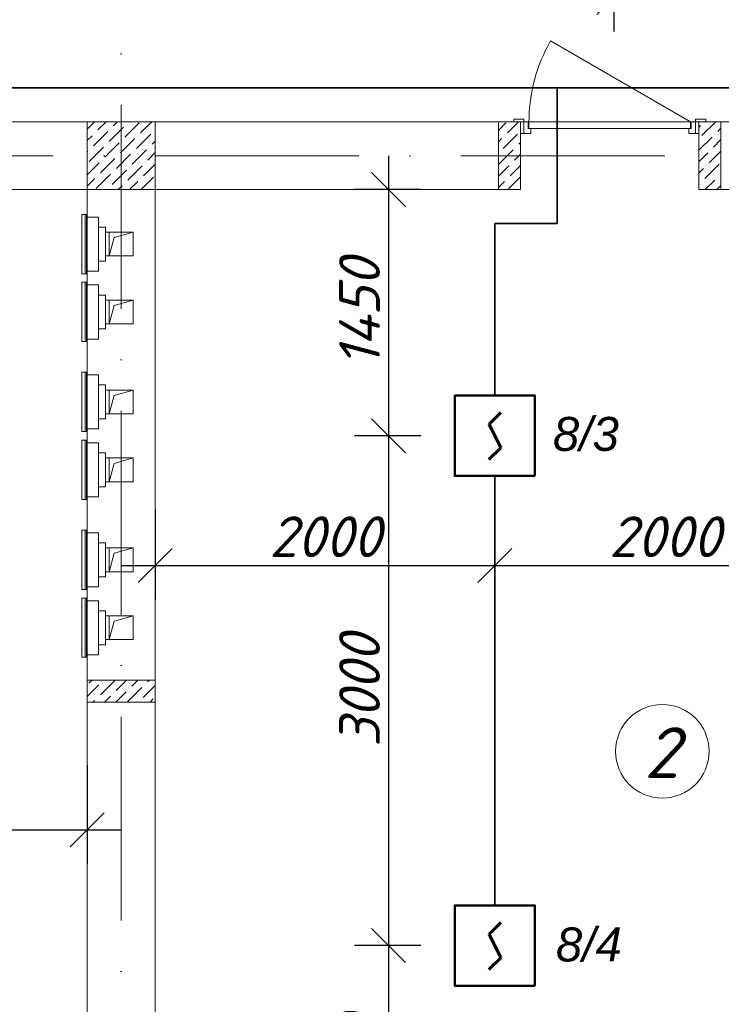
# Model space of a CAD drawing. Header units: millimetres. Extents: x 1114507 to 93926427, y 174473 to 817039.
# Tile 129 of 256: x 1750974 to 1755103, y 481308 to 487101. Entities that reach past the tile are written whole.
import ezdxf

# ---------------------------------------------------------------- set-up
doc = ezdxf.new("R2010")
doc.units = ezdxf.units.MM
doc.linetypes.add('ACAD_ISO10W100', pattern=[18, 12, -3, 0, -3])
doc.linetypes.add('ADSK_Скрыто', pattern=[6, 3, -3])
for name, color, linetype, lineweight in [('_Hidden_', 7, 'ADSK_Скрыто', 9), ('Doors', 86, 'Continuous', 13), ('expl', 234, 'Continuous', 13), ('Mechanical Equipment', 7, 'Continuous', 18), ('SHEMA', 174, 'Continuous', 25), ('размеры', 12, 'Continuous', 15)]:
    doc.layers.add(name, color=color, linetype=linetype, lineweight=lineweight)
doc.layers.add('kcd_tx', color=7, linetype='Continuous')
doc.layers.add('ventilatsiya', color=7, linetype='Continuous')
doc.styles.get("Standard").update_dxf_attribs({"font": 'isocpeui.ttf'})
doc.dimstyles.new('Санжар', dxfattribs={"dimtxt": 240, "dimasz": 200, "dimexe": 200, "dimexo": 200, "dimgap": 50, "dimtad": 1, "dimdec": 0, "dimtxsty": 'Standard', "dimblk": 'OBLIQUE', "dimcen": 2.5, "dimdle": 200, "dimclrd": 152, "dimclre": 152, "dimclrt": 152, "dimadec": 0, "dimazin": 0, "dimtfac": 1, "dimtdec": 0, "dimtmove": 0, "dimatfit": 3, "dimldrblk": 'OBLIQUE', "dimfxl": 0, "dimlwd": 0, "dimlwe": 0, "dimarcsym": 0})

# ---------------------------------------------------------------- blocks, each defined once
blk = doc.blocks.new('blokqav3mak')
at = {"color": 1, "linetype": 'ACAD_ISO10W100', "lineweight": 0, "ltscale": 100}
for p, q in [((1612766.4, 782425.1), (1612766.4, 766825.1)), ((1626766.4, 773125.1), (1599766.4, 773125.1))]:
    blk.add_line(p, q, dxfattribs=at)
at = {"lineweight": 0, "ltscale": 100}
for p, q in [((1612966.4, 773325.1), (1611766.4, 773325.1)), ((1615116.4, 773325.1), (1612966.4, 773325.1)), ((1612966.4, 773325.1), (1612966.4, 767025.1)), ((1615116.4, 772925.1), (1615116.4, 773325.1)), ((1616966.4, 773325.1), (1616166.4, 773325.1)), ((1616166.4, 772925.1), (1616166.4, 773325.1)), ((1612566.4, 772925.1), (1611766.4, 772925.1)), ((1612566.4, 772925.1), (1612566.4, 767025.1)), ((1615116.4, 772925.1), (1612966.4, 772925.1)), ((1616966.4, 772925.1), (1616166.4, 772925.1))]:
    blk.add_line(p, q, dxfattribs=at)
at = {"linetype": 'Continuous', "lineweight": 0, "ltscale": 100}
for p, q in [((1612566.4, 773281.7), (1612609.7, 773325.1)), ((1612628.3, 773276.3), (1612677.1, 773325.1)), ((1612720.9, 773301.6), (1612744.5, 773325.1)), ((1612788.3, 773234.2), (1612872.5, 773318.4)), ((1612880.9, 773259.5), (1612946.5, 773325.1)), ((1614986.4, 773274.1, 0), (1615030.8, 773318.5, 0)), ((1615039.2, 773259.6, 0), (1615104.8, 773325.1, 0)), ((1616184.7, 773242.8, 0), (1616267.1, 773325.1, 0)), ((1616193.2, 773318.5, 0), (1616193.2, 773318.5, 0)), ((1612603.1, 773183.7), (1612687.3, 773267.9)), ((1612611.5, 773259.5), (1612611.5, 773259.5)), ((1612695.7, 773209), (1612779.9, 773293.2)), ((1612704.1, 773284.8), (1612704.1, 773284.8)), ((1612796.7, 773310), (1612796.7, 773310)), ((1612956.7, 773267.9), (1612956.7, 773267.9)), ((1615115, 773268, 0), (1615115, 773268, 0)), ((1616166.4, 773291.7, 0), (1616176.3, 773301.7, 0)), ((1616277.4, 773268, 0), (1616296.4, 773287, 0)), ((1612566.4, 773214.4), (1612594.7, 773242.7)), ((1612670.4, 773116.4), (1612754.6, 773200.6)), ((1612763, 773141.6), (1612847.2, 773225.8)), ((1612771.5, 773217.4), (1612771.5, 773217.4)), ((1612855.7, 773166.9), (1612939.8, 773251.1)), ((1612864.1, 773242.7), (1612864.1, 773242.7)), ((1612948.3, 773192.2), (1612966.4, 773210.2)), ((1614986.4, 773206.7, 0), (1615005.6, 773225.9, 0)), ((1615014, 773167, 0), (1615098.2, 773251.2, 0)), ((1615022.4, 773242.8, 0), (1615022.4, 773242.8, 0)), ((1615106.6, 773192.2, 0), (1615116.4, 773202, 0)), ((1616166.4, 773157, 0), (1616243.7, 773234.3, 0)), ((1616167.9, 773225.9, 0), (1616167.9, 773225.9, 0)), ((1616252.1, 773175.4, 0), (1616296.4, 773219.7, 0)), ((1616260.5, 773251.2, 0), (1616260.5, 773251.2, 0)), ((1612566.4, 773147), (1612569.4, 773150.1)), ((1612577.8, 773091.1), (1612662, 773175.3)), ((1612586.2, 773166.9), (1612586.2, 773166.9)), ((1612678.9, 773192.2), (1612678.9, 773192.2)), ((1612830.4, 773074.3), (1612914.6, 773158.5)), ((1612838.8, 773150.1), (1612838.8, 773150.1)), ((1612923, 773099.5), (1612966.4, 773142.9)), ((1612931.4, 773175.3), (1612931.4, 773175.3)), ((1614988.7, 773074.4, 0), (1615072.9, 773158.6, 0)), ((1614997.2, 773150.1, 0), (1614997.2, 773150.1, 0)), ((1615089.8, 773175.4, 0), (1615089.8, 773175.4, 0)), ((1616166.4, 773089.7, 0), (1616218.4, 773141.7, 0)), ((1616226.8, 773082.8, 0), (1616296.4, 773152.3, 0)), ((1616235.3, 773158.6, 0), (1616235.3, 773158.6, 0)), ((1612566.4, 773012.3), (1612636.8, 773082.7)), ((1612645.2, 773023.8), (1612729.4, 773108)), ((1612653.6, 773099.5), (1612653.6, 773099.5)), ((1612737.8, 773049), (1612822, 773133.2)), ((1612746.2, 773124.8), (1612746.2, 773124.8)), ((1612906.2, 773082.7), (1612906.2, 773082.7)), ((1615064.5, 773082.8, 0), (1615064.5, 773082.8, 0)), ((1615081.3, 773099.6, 0), (1615116.4, 773134.6, 0)), ((1612712.5, 772956.4), (1612796.7, 773040.6)), ((1612720.9, 773032.2), (1612720.9, 773032.2)), ((1612805.1, 772981.7), (1612889.3, 773065.9)), ((1612813.6, 773057.4), (1612813.6, 773057.4)), ((1612897.7, 773006.9), (1612966.4, 773075.5)), ((1614986.4, 773004.6, 0), (1615047.7, 773066, 0)), ((1615056.1, 773007, 0), (1615116.4, 773067.3, 0)), ((1616166.4, 773022.3, 0), (1616193.2, 773049.1, 0)), ((1616201.6, 772990.2, 0), (1616285.8, 773074.4, 0)), ((1616210, 773066, 0), (1616210, 773066, 0)), ((1612566.4, 772944.9), (1612611.5, 772990.1)), ((1612619.9, 772931.2), (1612704.1, 773015.4)), ((1612628.3, 773006.9), (1612628.3, 773006.9)), ((1612815.9, 772925.1), (1612864.1, 772973.3)), ((1612880.9, 772990.1), (1612880.9, 772990.1)), ((1612883.3, 772925.1), (1612956.7, 772998.5)), ((1614986.4, 772937.3, 0), (1615022.4, 772973.3, 0)), ((1615039.2, 772990.2, 0), (1615039.2, 772990.2, 0)), ((1615041.5, 772925.1, 0), (1615115, 772998.6, 0)), ((1616184.7, 772973.3, 0), (1616184.7, 772973.3, 0)), ((1616203.8, 772925.1, 0), (1616260.5, 772981.8, 0)), ((1616277.4, 772998.6, 0), (1616277.4, 772998.6, 0)), ((1616294.2, 773015.4, 0), (1616296.4, 773017.6, 0)), ((1612695.7, 772939.6), (1612695.7, 772939.6)), ((1612748.6, 772925.1), (1612771.5, 772948)), ((1612788.3, 772964.8), (1612788.3, 772964.8)), ((1612965.1, 772939.6), (1612966.4, 772940.8)), ((1616166.4, 772955, 0), (1616167.9, 772956.5, 0)), ((1616271.2, 772925.1, 0), (1616296.4, 772950.3, 0)), ((1612566.4, 769943.7, 0), (1612635.3, 770012.7, 0)), ((1612576.3, 770021.1, 0), (1612595.4, 770040.1, 0)), ((1612643.7, 769953.7, 0), (1612727.9, 770037.9, 0)), ((1612652.1, 770029.5, 0), (1612652.1, 770029.5, 0)), ((1612736.3, 769979, 0), (1612797.4, 770040.1, 0)), ((1612828.9, 770004.2, 0), (1612864.8, 770040.1, 0)), ((1612904.7, 770012.7, 0), (1612904.7, 770012.7, 0)), ((1612921.5, 770029.5, 0), (1612932.1, 770040.1, 0)), ((1612719.5, 769962.1, 0), (1612719.5, 769962.1, 0)), ((1612734.8, 769910.1, 0), (1612795.2, 769970.6, 0)), ((1612803.7, 769911.6, 0), (1612887.8, 769995.8, 0)), ((1612812.1, 769987.4, 0), (1612812.1, 769987.4, 0)), ((1612896.3, 769936.9, 0), (1612966.4, 770007, 0)), ((1612600.1, 769910.1, 0), (1612610, 769920.1, 0)), ((1612626.9, 769936.9, 0), (1612626.9, 769936.9, 0)), ((1612667.4, 769910.1, 0), (1612702.6, 769945.3, 0)), ((1612879.4, 769920.1, 0), (1612879.4, 769920.1, 0)), ((1612936.8, 769910.1, 0), (1612955.2, 769928.5, 0))]:
    blk.add_line(p, q, dxfattribs=at)
at = {"layer": '_Hidden_', "color": 5, "lineweight": 0}
for p, q in [((1612562.5, 772779.5), (1612563, 772779.5)), ((1612566.4, 772763.5), (1612566.4, 772763.9)), ((1612566.4, 772763.9), (1612566.4, 772763.5)), ((1612609.4, 772763.9), (1612609.4, 772763.5)), ((1612609.4, 772763.5), (1612609.4, 772763.9)), ((1612633.4, 772763.5), (1612633.4, 772763.9)), ((1612633.4, 772763.9), (1612633.4, 772763.5)), ((1612566.4, 772446.2), (1612566.4, 772445.9)), ((1612566.4, 772445.9), (1612566.4, 772446.2)), ((1612609.4, 772446.2), (1612609.4, 772445.9)), ((1612609.4, 772445.9), (1612609.4, 772446.2)), ((1612633.4, 772445.9), (1612633.4, 772446.2)), ((1612633.4, 772446.2), (1612633.4, 772445.9)), ((1612563, 772430.6), (1612562.5, 772430.6)), ((1612562.5, 772380), (1612563, 772380)), ((1612566.4, 772364), (1612566.4, 772364.3)), ((1612566.4, 772364.3), (1612566.4, 772364)), ((1612609.4, 772364.3), (1612609.4, 772364)), ((1612609.4, 772364), (1612609.4, 772364.3)), ((1612633.4, 772364), (1612633.4, 772364.3)), ((1612633.4, 772364.3), (1612633.4, 772364)), ((1612566.4, 772046.7), (1612566.4, 772046.3)), ((1612566.4, 772046.3), (1612566.4, 772046.7)), ((1612609.4, 772046.7), (1612609.4, 772046.3)), ((1612609.4, 772046.3), (1612609.4, 772046.7)), ((1612633.4, 772046.3), (1612633.4, 772046.7)), ((1612633.4, 772046.7), (1612633.4, 772046.3)), ((1612563, 772031.1), (1612562.5, 772031.1)), ((1612562.5, 771850.8), (1612563, 771850.8)), ((1612566.4, 771834.8), (1612566.4, 771835.1)), ((1612566.4, 771835.1), (1612566.4, 771834.8)), ((1612609.4, 771835.1), (1612609.4, 771834.8)), ((1612609.4, 771834.8), (1612609.4, 771835.1)), ((1612633.4, 771834.8), (1612633.4, 771835.1)), ((1612633.4, 771835.1), (1612633.4, 771834.8)), ((1612563, 771501.9), (1612562.5, 771501.9)), ((1612566.4, 771517.5), (1612566.4, 771517.1)), ((1612566.4, 771517.1), (1612566.4, 771517.5)), ((1612609.4, 771517.5), (1612609.4, 771517.1)), ((1612609.4, 771517.1), (1612609.4, 771517.5)), ((1612633.4, 771517.1), (1612633.4, 771517.5)), ((1612633.4, 771517.5), (1612633.4, 771517.1)), ((1612562.5, 771451.2), (1612563, 771451.2)), ((1612566.4, 771435.2), (1612566.4, 771435.6)), ((1612566.4, 771435.6), (1612566.4, 771435.2)), ((1612609.4, 771435.6), (1612609.4, 771435.2)), ((1612609.4, 771435.2), (1612609.4, 771435.6)), ((1612633.4, 771435.2), (1612633.4, 771435.6)), ((1612633.4, 771435.6), (1612633.4, 771435.2)), ((1612566.4, 771117.9), (1612566.4, 771117.6)), ((1612566.4, 771117.6), (1612566.4, 771117.9)), ((1612609.4, 771117.9), (1612609.4, 771117.6)), ((1612609.4, 771117.6), (1612609.4, 771117.9)), ((1612633.4, 771117.6), (1612633.4, 771117.9)), ((1612633.4, 771117.9), (1612633.4, 771117.6)), ((1612563, 771102.3), (1612562.5, 771102.3)), ((1612562.5, 770922), (1612563, 770922)), ((1612566.4, 770906), (1612566.4, 770906.4)), ((1612566.4, 770906.4), (1612566.4, 770906)), ((1612609.4, 770906.4), (1612609.4, 770906)), ((1612609.4, 770906), (1612609.4, 770906.4)), ((1612633.4, 770906), (1612633.4, 770906.4)), ((1612633.4, 770906.4), (1612633.4, 770906)), ((1612563, 770573.1), (1612562.5, 770573.1)), ((1612566.4, 770588.7), (1612566.4, 770588.4)), ((1612566.4, 770588.4), (1612566.4, 770588.7)), ((1612609.4, 770588.7), (1612609.4, 770588.4)), ((1612609.4, 770588.4), (1612609.4, 770588.7)), ((1612633.4, 770588.4), (1612633.4, 770588.7)), ((1612633.4, 770588.7), (1612633.4, 770588.4)), ((1612562.5, 770522.5), (1612563, 770522.5)), ((1612566.4, 770506.5), (1612566.4, 770506.8)), ((1612566.4, 770506.8), (1612566.4, 770506.5)), ((1612609.4, 770506.8), (1612609.4, 770506.5)), ((1612609.4, 770506.5), (1612609.4, 770506.8)), ((1612633.4, 770506.5), (1612633.4, 770506.8)), ((1612633.4, 770506.8), (1612633.4, 770506.5)), ((1612566.4, 770189.2), (1612566.4, 770188.8)), ((1612566.4, 770188.8), (1612566.4, 770189.2)), ((1612609.4, 770189.2), (1612609.4, 770188.8)), ((1612609.4, 770188.8), (1612609.4, 770189.2)), ((1612633.4, 770188.8), (1612633.4, 770189.2)), ((1612633.4, 770189.2), (1612633.4, 770188.8)), ((1612563, 770173.6), (1612562.5, 770173.6))]:
    blk.add_line(p, q, dxfattribs=at)
at = {"layer": 'Doors', "lineweight": 0}
for p, q in [((1616116.4, 773325.1), (1615293.6, 773800.1)), ((1615136.4, 773340.1), (1615076.4, 773340.1)), ((1615076.4, 773340.1), (1615076.4, 773325.1)), ((1615076.4, 773325.1), (1615136.4, 773325.1)), ((1615136.4, 773325.1), (1615116.4, 773325.1)), ((1615116.4, 773325.1), (1615116.4, 773255.1)), ((1615136.4, 773325.1), (1615136.4, 773340.1)), ((1615136.4, 773255.1), (1615136.4, 773325.1)), ((1615136.4, 773325.1), (1615161.4, 773325.1)), ((1615136.4, 773255.1), (1615136.4, 773325.1)), ((1615161.4, 773325.1), (1615161.4, 773285.1)), ((1616116.4, 773325.1), (1615166.4, 773325.1)), ((1615166.4, 773325.1), (1615166.4, 773285.1)), ((1616116.4, 773285.1), (1616116.4, 773325.1)), ((1616146.4, 773325.1), (1616121.4, 773325.1)), ((1616121.4, 773325.1), (1616121.4, 773285.1)), ((1616206.4, 773340.1), (1616146.4, 773340.1)), ((1616146.4, 773340.1), (1616146.4, 773325.1)), ((1616146.4, 773255.1), (1616146.4, 773325.1)), ((1616146.4, 773255.1), (1616146.4, 773325.1)), ((1616146.4, 773325.1), (1616166.4, 773325.1)), ((1616146.4, 773325.1), (1616206.4, 773325.1)), ((1616166.4, 773325.1), (1616166.4, 773255.1)), ((1616206.4, 773325.1), (1616206.4, 773340.1)), ((1615161.4, 773285.1), (1615176.4, 773285.1)), ((1615166.4, 773285.1), (1616116.4, 773285.1)), ((1615176.4, 773285.1), (1615176.4, 773255.1)), ((1616106.4, 773285.1), (1616106.4, 773255.1)), ((1616121.4, 773285.1), (1616106.4, 773285.1)), ((1615116.4, 773255.1), (1615136.4, 773255.1)), ((1615176.4, 773255.1), (1615136.4, 773255.1)), ((1616106.4, 773255.1), (1616146.4, 773255.1)), ((1616166.4, 773255.1), (1616146.4, 773255.1))]:
    blk.add_line(p, q, dxfattribs=at)
blk.add_arc((1616116.4, 773325.1), 950, 150, 180, dxfattribs=at)
at = {"layer": 'Mechanical Equipment', "color": 5, "lineweight": 0}
for p, q in [((1612534.3, 772779.5), (1612534.3, 772430.6)), ((1612534.3, 772779.5), (1612543.9, 772779.5)), ((1612543.9, 772779.5), (1612553.3, 772779.5)), ((1612553.3, 772779.5), (1612563, 772779.5)), ((1612553.3, 772430.6), (1612553.3, 772779.5)), ((1612563, 772430.6), (1612563, 772779.5)), ((1612563.3, 772430.6), (1612563.3, 772779.5)), ((1612609.4, 772763.9), (1612566.4, 772763.9)), ((1612566.4, 772753.9), (1612566.4, 772763.9)), ((1612566.4, 772763.9), (1612566.4, 772763.5)), ((1612566.4, 772455.9), (1612566.4, 772753.9)), ((1612633.4, 772763.9), (1612609.4, 772763.9)), ((1612609.4, 772763.9), (1612609.4, 772763.5)), ((1612609.4, 772763.5), (1612609.4, 772763.9)), ((1612633.4, 772763.5), (1612633.4, 772763.9)), ((1612633.4, 772763.9), (1612633.4, 772753.9)), ((1612633.4, 772753.9), (1612633.4, 772455.9)), ((1612674.6, 772704.9), (1612633.4, 772704.9)), ((1612674.6, 772704.9), (1612674.6, 772504.9)), ((1612633.4, 772504.9), (1612674.6, 772504.9)), ((1612566.4, 772445.9), (1612566.4, 772455.9)), ((1612566.4, 772446.2), (1612566.4, 772445.9)), ((1612566.4, 772445.9), (1612609.4, 772445.9)), ((1612609.4, 772446.2), (1612609.4, 772445.9)), ((1612609.4, 772445.9), (1612609.4, 772446.2)), ((1612609.4, 772445.9), (1612633.4, 772445.9)), ((1612633.4, 772455.9), (1612633.4, 772445.9)), ((1612633.4, 772445.9), (1612633.4, 772446.2)), ((1612543.9, 772430.6), (1612534.3, 772430.6)), ((1612553.3, 772430.6), (1612543.9, 772430.6)), ((1612563, 772430.6), (1612553.3, 772430.6)), ((1612534.3, 772380), (1612534.3, 772031.1)), ((1612534.3, 772380), (1612543.9, 772380)), ((1612543.9, 772380), (1612553.3, 772380)), ((1612553.3, 772380), (1612563, 772380)), ((1612553.3, 772031.1), (1612553.3, 772380)), ((1612563, 772031.1), (1612563, 772380)), ((1612563.3, 772031.1), (1612563.3, 772380)), ((1612609.4, 772364.3), (1612566.4, 772364.3)), ((1612566.4, 772354.3), (1612566.4, 772364.3)), ((1612566.4, 772364.3), (1612566.4, 772364)), ((1612566.4, 772056.3), (1612566.4, 772354.3)), ((1612633.4, 772364.3), (1612609.4, 772364.3)), ((1612609.4, 772364.3), (1612609.4, 772364)), ((1612609.4, 772364), (1612609.4, 772364.3)), ((1612633.4, 772364), (1612633.4, 772364.3)), ((1612633.4, 772364.3), (1612633.4, 772354.3)), ((1612633.4, 772354.3), (1612633.4, 772056.3)), ((1612674.6, 772305.3), (1612633.4, 772305.3)), ((1612674.6, 772305.3), (1612674.6, 772105.3)), ((1612633.4, 772105.3), (1612674.6, 772105.3)), ((1612566.4, 772046.3), (1612566.4, 772056.3)), ((1612566.4, 772046.7), (1612566.4, 772046.3)), ((1612566.4, 772046.3), (1612609.4, 772046.3)), ((1612609.4, 772046.7), (1612609.4, 772046.3)), ((1612609.4, 772046.3), (1612609.4, 772046.7)), ((1612609.4, 772046.3), (1612633.4, 772046.3)), ((1612633.4, 772056.3), (1612633.4, 772046.3)), ((1612633.4, 772046.3), (1612633.4, 772046.7)), ((1612543.9, 772031.1), (1612534.3, 772031.1)), ((1612553.3, 772031.1), (1612543.9, 772031.1)), ((1612563, 772031.1), (1612553.3, 772031.1)), ((1612534.3, 771850.8), (1612534.3, 771501.9)), ((1612534.3, 771850.8), (1612543.9, 771850.8)), ((1612543.9, 771850.8), (1612553.3, 771850.8)), ((1612553.3, 771850.8), (1612563, 771850.8)), ((1612553.3, 771501.9), (1612553.3, 771850.8)), ((1612563, 771501.9), (1612563, 771850.8)), ((1612563.3, 771501.9), (1612563.3, 771850.8)), ((1612609.4, 771835.1), (1612566.4, 771835.1)), ((1612566.4, 771825.1), (1612566.4, 771835.1)), ((1612566.4, 771835.1), (1612566.4, 771834.8)), ((1612566.4, 771527.1), (1612566.4, 771825.1)), ((1612633.4, 771835.1), (1612609.4, 771835.1)), ((1612609.4, 771835.1), (1612609.4, 771834.8)), ((1612609.4, 771834.8), (1612609.4, 771835.1)), ((1612633.4, 771834.8), (1612633.4, 771835.1)), ((1612633.4, 771835.1), (1612633.4, 771825.1)), ((1612633.4, 771825.1), (1612633.4, 771527.1)), ((1612674.6, 771776.1), (1612633.4, 771776.1)), ((1612674.6, 771776.1), (1612674.6, 771576.1)), ((1612566.4, 771517.1), (1612566.4, 771527.1)), ((1612633.4, 771576.1), (1612674.6, 771576.1)), ((1612633.4, 771527.1), (1612633.4, 771517.1)), ((1612543.9, 771501.9), (1612534.3, 771501.9)), ((1612553.3, 771501.9), (1612543.9, 771501.9)), ((1612563, 771501.9), (1612553.3, 771501.9)), ((1612566.4, 771517.5), (1612566.4, 771517.1)), ((1612566.4, 771517.1), (1612609.4, 771517.1)), ((1612609.4, 771517.5), (1612609.4, 771517.1)), ((1612609.4, 771517.1), (1612609.4, 771517.5)), ((1612609.4, 771517.1), (1612633.4, 771517.1)), ((1612633.4, 771517.1), (1612633.4, 771517.5)), ((1612534.3, 771451.2), (1612534.3, 771102.3)), ((1612534.3, 771451.2), (1612543.9, 771451.2)), ((1612543.9, 771451.2), (1612553.3, 771451.2)), ((1612553.3, 771451.2), (1612563, 771451.2)), ((1612553.3, 771102.3), (1612553.3, 771451.2)), ((1612563, 771102.3), (1612563, 771451.2)), ((1612563.3, 771102.3), (1612563.3, 771451.2)), ((1612609.4, 771435.6), (1612566.4, 771435.6)), ((1612566.4, 771425.6), (1612566.4, 771435.6)), ((1612566.4, 771435.6), (1612566.4, 771435.2)), ((1612566.4, 771127.6), (1612566.4, 771425.6)), ((1612633.4, 771435.6), (1612609.4, 771435.6)), ((1612609.4, 771435.6), (1612609.4, 771435.2)), ((1612609.4, 771435.2), (1612609.4, 771435.6)), ((1612633.4, 771435.2), (1612633.4, 771435.6)), ((1612633.4, 771435.6), (1612633.4, 771425.6)), ((1612633.4, 771425.6), (1612633.4, 771127.6)), ((1612674.6, 771376.6), (1612633.4, 771376.6)), ((1612674.6, 771376.6), (1612674.6, 771176.6)), ((1612633.4, 771176.6), (1612674.6, 771176.6)), ((1612566.4, 771117.6), (1612566.4, 771127.6)), ((1612566.4, 771117.9), (1612566.4, 771117.6)), ((1612566.4, 771117.6), (1612609.4, 771117.6)), ((1612609.4, 771117.9), (1612609.4, 771117.6)), ((1612609.4, 771117.6), (1612609.4, 771117.9)), ((1612609.4, 771117.6), (1612633.4, 771117.6)), ((1612633.4, 771127.6), (1612633.4, 771117.6)), ((1612633.4, 771117.6), (1612633.4, 771117.9)), ((1612543.9, 771102.3), (1612534.3, 771102.3)), ((1612553.3, 771102.3), (1612543.9, 771102.3)), ((1612563, 771102.3), (1612553.3, 771102.3)), ((1612534.3, 770922), (1612534.3, 770573.1)), ((1612534.3, 770922), (1612543.9, 770922)), ((1612543.9, 770922), (1612553.3, 770922)), ((1612553.3, 770922), (1612563, 770922)), ((1612553.3, 770573.1), (1612553.3, 770922)), ((1612563, 770573.1), (1612563, 770922)), ((1612563.3, 770573.1), (1612563.3, 770922)), ((1612609.4, 770906.4), (1612566.4, 770906.4)), ((1612566.4, 770896.4), (1612566.4, 770906.4)), ((1612566.4, 770906.4), (1612566.4, 770906)), ((1612566.4, 770598.4), (1612566.4, 770896.4)), ((1612633.4, 770906.4), (1612609.4, 770906.4)), ((1612609.4, 770906.4), (1612609.4, 770906)), ((1612609.4, 770906), (1612609.4, 770906.4)), ((1612633.4, 770906), (1612633.4, 770906.4)), ((1612633.4, 770906.4), (1612633.4, 770896.4)), ((1612633.4, 770896.4), (1612633.4, 770598.4)), ((1612674.6, 770847.4), (1612633.4, 770847.4)), ((1612674.6, 770847.4), (1612674.6, 770647.4)), ((1612566.4, 770588.4), (1612566.4, 770598.4)), ((1612633.4, 770647.4), (1612674.6, 770647.4)), ((1612633.4, 770598.4), (1612633.4, 770588.4)), ((1612543.9, 770573.1), (1612534.3, 770573.1)), ((1612553.3, 770573.1), (1612543.9, 770573.1)), ((1612563, 770573.1), (1612553.3, 770573.1)), ((1612566.4, 770588.7), (1612566.4, 770588.4)), ((1612566.4, 770588.4), (1612609.4, 770588.4)), ((1612609.4, 770588.7), (1612609.4, 770588.4)), ((1612609.4, 770588.4), (1612609.4, 770588.7)), ((1612609.4, 770588.4), (1612633.4, 770588.4)), ((1612633.4, 770588.4), (1612633.4, 770588.7)), ((1612534.3, 770522.5), (1612534.3, 770173.6)), ((1612534.3, 770522.5), (1612543.9, 770522.5)), ((1612543.9, 770522.5), (1612553.3, 770522.5)), ((1612553.3, 770522.5), (1612563, 770522.5)), ((1612553.3, 770173.6), (1612553.3, 770522.5)), ((1612563, 770173.6), (1612563, 770522.5)), ((1612563.3, 770173.6), (1612563.3, 770522.5)), ((1612609.4, 770506.8), (1612566.4, 770506.8)), ((1612566.4, 770496.8), (1612566.4, 770506.8)), ((1612566.4, 770506.8), (1612566.4, 770506.5)), ((1612566.4, 770198.8), (1612566.4, 770496.8)), ((1612633.4, 770506.8), (1612609.4, 770506.8)), ((1612609.4, 770506.8), (1612609.4, 770506.5)), ((1612609.4, 770506.5), (1612609.4, 770506.8)), ((1612633.4, 770506.5), (1612633.4, 770506.8)), ((1612633.4, 770506.8), (1612633.4, 770496.8)), ((1612633.4, 770496.8), (1612633.4, 770198.8)), ((1612674.6, 770447.8), (1612633.4, 770447.8)), ((1612674.6, 770447.8), (1612674.6, 770247.8)), ((1612633.4, 770247.8), (1612674.6, 770247.8)), ((1612566.4, 770188.8), (1612566.4, 770198.8)), ((1612566.4, 770189.2), (1612566.4, 770188.8)), ((1612566.4, 770188.8), (1612609.4, 770188.8)), ((1612609.4, 770189.2), (1612609.4, 770188.8)), ((1612609.4, 770188.8), (1612609.4, 770189.2)), ((1612609.4, 770188.8), (1612633.4, 770188.8)), ((1612633.4, 770198.8), (1612633.4, 770188.8)), ((1612633.4, 770188.8), (1612633.4, 770189.2)), ((1612543.9, 770173.6), (1612534.3, 770173.6)), ((1612553.3, 770173.6), (1612543.9, 770173.6)), ((1612563, 770173.6), (1612553.3, 770173.6))]:
    blk.add_line(p, q, dxfattribs=at)
at = {"layer": 'ventilatsiya', "lineweight": 0, "ltscale": 100}
for p, q in [((1612741.7, 772674.9), (1612674.6, 772674.9)), ((1612836.4, 772674.9), (1612696.4, 772674.9)), ((1612696.4, 772674.9), (1612696.4, 772534.9)), ((1612696.4, 772534.9), (1612725.5, 772643.2)), ((1612725.5, 772643.2), (1612836.4, 772674.9)), ((1612836.4, 772534.9), (1612836.4, 772674.9)), ((1612741.7, 772534.9), (1612674.6, 772534.9)), ((1612696.4, 772534.9), (1612836.4, 772534.9)), ((1612741.7, 772275.3), (1612674.6, 772275.3)), ((1612836.4, 772275.3), (1612696.4, 772275.3)), ((1612696.4, 772275.3), (1612696.4, 772135.3)), ((1612725.5, 772243.7), (1612836.4, 772275.3)), ((1612836.4, 772135.3), (1612836.4, 772275.3)), ((1612696.4, 772135.3), (1612725.5, 772243.7)), ((1612741.7, 772135.3), (1612674.6, 772135.3)), ((1612696.4, 772135.3), (1612836.4, 772135.3)), ((1612741.7, 771746.1), (1612674.6, 771746.1)), ((1612836.4, 771746.1), (1612696.4, 771746.1)), ((1612696.4, 771746.1), (1612696.4, 771606.1)), ((1612696.4, 771606.1), (1612725.5, 771714.5)), ((1612725.5, 771714.5), (1612836.4, 771746.1)), ((1612836.4, 771606.1), (1612836.4, 771746.1)), ((1612741.7, 771606.1), (1612674.6, 771606.1)), ((1612696.4, 771606.1), (1612836.4, 771606.1)), ((1612741.7, 771346.6), (1612674.6, 771346.6)), ((1612836.4, 771346.6), (1612696.4, 771346.6)), ((1612696.4, 771346.6), (1612696.4, 771206.6)), ((1612725.5, 771314.9), (1612836.4, 771346.6)), ((1612836.4, 771206.6), (1612836.4, 771346.6)), ((1612696.4, 771206.6), (1612725.5, 771314.9)), ((1612741.7, 771206.6), (1612674.6, 771206.6)), ((1612696.4, 771206.6), (1612836.4, 771206.6)), ((1612741.7, 770817.4), (1612674.6, 770817.4)), ((1612836.4, 770817.4), (1612696.4, 770817.4)), ((1612696.4, 770817.4), (1612696.4, 770677.4)), ((1612696.4, 770677.4), (1612725.5, 770785.7)), ((1612725.5, 770785.7), (1612836.4, 770817.4)), ((1612836.4, 770677.4), (1612836.4, 770817.4)), ((1612741.7, 770677.4), (1612674.6, 770677.4)), ((1612696.4, 770677.4), (1612836.4, 770677.4)), ((1612741.7, 770417.8), (1612674.6, 770417.8)), ((1612836.4, 770417.8), (1612696.4, 770417.8)), ((1612696.4, 770417.8), (1612696.4, 770277.8)), ((1612725.5, 770386.2), (1612836.4, 770417.8)), ((1612836.4, 770277.8), (1612836.4, 770417.8)), ((1612696.4, 770277.8), (1612725.5, 770386.2)), ((1612741.7, 770277.8), (1612674.6, 770277.8)), ((1612696.4, 770277.8), (1612836.4, 770277.8))]:
    blk.add_line(p, q, dxfattribs=at)
at = {"layer": 'размеры', "lineweight": 0, "ltscale": 5}
for p, q in [((1612966.4, 773325.1), (1612566.4, 773325.1)), ((1612566.4, 773325.1), (1612566.4, 772925.1)), ((1612966.4, 772925.1), (1612966.4, 773325.1)), ((1614986.4, 773325.1), (1615116.4, 773325.1)), ((1614986.4, 772925.1), (1614986.4, 773325.1)), ((1615116.4, 773325.1), (1615116.4, 772925.1)), ((1616296.4, 773325.1), (1616166.4, 773325.1)), ((1616166.4, 773325.1), (1616166.4, 772925.1)), ((1616296.4, 772925.1), (1616296.4, 773325.1)), ((1612566.4, 772925.1), (1612966.4, 772925.1)), ((1615116.4, 772925.1), (1614986.4, 772925.1)), ((1616166.4, 772925.1), (1616296.4, 772925.1)), ((1612566.4, 769910.1), (1612566.4, 770040.1)), ((1612566.4, 770040.1), (1612966.4, 770040.1)), ((1612966.4, 770040.1), (1612566.4, 770040.1)), ((1612566.4, 770040.1), (1612566.4, 769910.1)), ((1612966.4, 770040.1), (1612966.4, 769910.1)), ((1612966.4, 769910.1), (1612966.4, 770040.1)), ((1612966.4, 769910.1), (1612566.4, 769910.1)), ((1612566.4, 769910.1), (1612966.4, 769910.1))]:
    blk.add_line(p, q, dxfattribs=at)
blk = doc.blocks.new('_Oblique')
at = {"color": 0, "linetype": 'ByBlock', "lineweight": -2}
blk.add_line((-0.5, -0.5), (0.5, 0.5), dxfattribs=at)
blk = doc.blocks.new('*D1987')
at = {"layer": 'Defpoints', "color": 0, "lineweight": 40, "ltscale": 100, "transparency": 16777216}
for p in [(1748771.2, 482914.9), (1751371.2, 482914.9), (1751371.2, 482335.1)]:
    blk.add_point(p, dxfattribs=at)
at = {"layer": 'kcd_tx', "color": 152, "ltscale": 100, "transparency": 16777216}
for p, q in [((1748771.2, 482714.9), (1748771.2, 482135.1)), ((1751371.2, 482714.9), (1751371.2, 482135.1)), ((1748571.2, 482335.1), (1751571.2, 482335.1))]:
    blk.add_line(p, q, dxfattribs=at)
at = {"layer": 'kcd_tx', "color": 152, "ltscale": 100, "transparency": 16777216, "xscale": 200, "yscale": 200, "zscale": 200, "rotation": 180}
blk.add_blockref('_Oblique', (1748771.2, 482335.1), dxfattribs=at)
at = {"layer": 'kcd_tx', "color": 152, "ltscale": 100, "transparency": 16777216, "xscale": 200, "yscale": 200, "zscale": 200}
blk.add_blockref('_Oblique', (1751371.2, 482335.1), dxfattribs=at)
at = {"layer": 'kcd_tx', "color": 152, "lineweight": 35, "ltscale": 100, "transparency": 16777216, "insert": (1750071.2, 482505.1), "char_height": 240, "attachment_point": 5}
blk.add_mtext('2600', dxfattribs=at)
blk = doc.blocks.new('Дым.датчик')
at = {"color": 5, "lineweight": 60}
for p, q in [((48.1, 181.3), (-44.2, 91.4)), ((-44.2, 91.4), (45.8, -92.4)), ((45.8, -92.4), (-44.2, -182.3))]:
    blk.add_line(p, q, dxfattribs=at)
at = {"color": 5, "lineweight": 50}
blk.add_lwpolyline([(-310.1, 309.2), (312.4, 309.2), (312.4, -314.7), (-310.1, -314.7)], close=True, dxfattribs=at)
blk = doc.blocks.new('*D1999')
at = {"layer": 'Defpoints', "color": 0, "lineweight": 40, "ltscale": 100, "transparency": 16777216}
for p in [(1753534.6, 484653.3), (1753144, 481653.3), (1753534.6, 481653.3)]:
    blk.add_point(p, dxfattribs=at)
at = {"layer": 'kcd_tx', "color": 152, "ltscale": 100, "transparency": 16777216}
for p, q in [((1753144, 484853.3), (1753144, 481453.3)), ((1753334.6, 484653.3), (1752944, 484653.3)), ((1753334.6, 481653.3), (1752944, 481653.3))]:
    blk.add_line(p, q, dxfattribs=at)
at = {"layer": 'kcd_tx', "color": 152, "ltscale": 100, "transparency": 16777216, "xscale": 200, "yscale": 200, "zscale": 200}
for p, rotation in [((1753144, 484653.3), 90), ((1753144, 481653.3), 270)]:
    blk.add_blockref('_Oblique', p, dxfattribs=dict(at, rotation=rotation))
at = {"layer": 'kcd_tx', "color": 152, "lineweight": 35, "ltscale": 100, "transparency": 16777216, "insert": (1752974, 483153.3), "char_height": 240, "attachment_point": 5, "rotation": 90}
blk.add_mtext('3000', dxfattribs=at)
blk = doc.blocks.new('*D1985')
at = {"layer": 'Defpoints', "color": 0, "lineweight": 40, "ltscale": 100, "transparency": 16777216}
for p in [(1753534.6, 486101.2), (1753144, 484653.3), (1753534.6, 484653.3)]:
    blk.add_point(p, dxfattribs=at)
at = {"layer": 'kcd_tx', "color": 152, "ltscale": 100, "transparency": 16777216}
for p, q in [((1753144, 486301.2), (1753144, 484453.3)), ((1753334.6, 486101.2), (1752944, 486101.2)), ((1753334.6, 484653.3), (1752944, 484653.3))]:
    blk.add_line(p, q, dxfattribs=at)
at = {"layer": 'kcd_tx', "color": 152, "ltscale": 100, "transparency": 16777216, "xscale": 200, "yscale": 200, "zscale": 200}
for p, rotation in [((1753144, 486101.2), 90), ((1753144, 484653.3), 270)]:
    blk.add_blockref('_Oblique', p, dxfattribs=dict(at, rotation=rotation))
at = {"layer": 'kcd_tx', "color": 152, "lineweight": 35, "ltscale": 100, "transparency": 16777216, "insert": (1752974, 485377.3), "char_height": 240, "attachment_point": 5, "rotation": 90}
blk.add_mtext('1450', dxfattribs=at)
blk = doc.blocks.new('*D1986')
at = {"layer": 'Defpoints', "color": 0, "lineweight": 40, "ltscale": 100, "transparency": 16777216}
for p in [(1753534.6, 481653.3), (1753144, 480201.2), (1753534.6, 480201.2)]:
    blk.add_point(p, dxfattribs=at)
at = {"layer": 'kcd_tx', "color": 152, "ltscale": 100, "transparency": 16777216}
for p, q in [((1753144, 481853.3), (1753144, 480001.2)), ((1753334.6, 481653.3), (1752944, 481653.3)), ((1753334.6, 480201.2), (1752944, 480201.2))]:
    blk.add_line(p, q, dxfattribs=at)
at = {"layer": 'kcd_tx', "color": 152, "ltscale": 100, "transparency": 16777216, "xscale": 200, "yscale": 200, "zscale": 200}
for p, rotation in [((1753144, 481653.3), 90), ((1753144, 480201.2), 270)]:
    blk.add_blockref('_Oblique', p, dxfattribs=dict(at, rotation=rotation))
at = {"layer": 'kcd_tx', "color": 152, "lineweight": 35, "ltscale": 100, "transparency": 16777216, "insert": (1752974, 480927.3), "char_height": 240, "attachment_point": 5, "rotation": 90}
blk.add_mtext('1450', dxfattribs=at)
blk = doc.blocks.new('*D1998')
at = {"layer": 'Defpoints', "color": 0, "lineweight": 40, "ltscale": 100, "transparency": 16777216}
for p in [(1753770.3, 484417.1), (1755771.2, 484417.1), (1755771.2, 483889.4)]:
    blk.add_point(p, dxfattribs=at)
at = {"layer": 'kcd_tx', "color": 152, "ltscale": 100, "transparency": 16777216}
for p, q in [((1753770.3, 484217.1), (1753770.3, 483689.4)), ((1755771.2, 484217.1), (1755771.2, 483689.4)), ((1753570.3, 483889.4), (1755971.2, 483889.4))]:
    blk.add_line(p, q, dxfattribs=at)
at = {"layer": 'kcd_tx', "color": 152, "ltscale": 100, "transparency": 16777216, "xscale": 200, "yscale": 200, "zscale": 200, "rotation": 180}
blk.add_blockref('_Oblique', (1753770.3, 483889.4), dxfattribs=at)
at = {"layer": 'kcd_tx', "color": 152, "ltscale": 100, "transparency": 16777216, "xscale": 200, "yscale": 200, "zscale": 200}
blk.add_blockref('_Oblique', (1755771.2, 483889.4), dxfattribs=at)
at = {"layer": 'kcd_tx', "color": 152, "lineweight": 35, "ltscale": 100, "transparency": 16777216, "insert": (1754770.8, 484059.4), "char_height": 240, "attachment_point": 5}
blk.add_mtext('2000', dxfattribs=at)
blk = doc.blocks.new('*D1984')
at = {"layer": 'Defpoints', "color": 0, "lineweight": 40, "ltscale": 100, "transparency": 16777216}
for p in [(1751771.2, 484417.1), (1753770.3, 484417.1), (1753770.3, 483889.4)]:
    blk.add_point(p, dxfattribs=at)
at = {"layer": 'kcd_tx', "color": 152, "ltscale": 100, "transparency": 16777216}
for p, q in [((1751771.2, 484217.1), (1751771.2, 483689.4)), ((1753770.3, 484217.1), (1753770.3, 483689.4)), ((1751571.2, 483889.4), (1753970.3, 483889.4))]:
    blk.add_line(p, q, dxfattribs=at)
at = {"layer": 'kcd_tx', "color": 152, "ltscale": 100, "transparency": 16777216, "xscale": 200, "yscale": 200, "zscale": 200, "rotation": 180}
blk.add_blockref('_Oblique', (1751771.2, 483889.4), dxfattribs=at)
at = {"layer": 'kcd_tx', "color": 152, "ltscale": 100, "transparency": 16777216, "xscale": 200, "yscale": 200, "zscale": 200}
blk.add_blockref('_Oblique', (1753770.3, 483889.4), dxfattribs=at)
at = {"layer": 'kcd_tx', "color": 152, "lineweight": 35, "ltscale": 100, "transparency": 16777216, "insert": (1752770.8, 484059.4), "char_height": 240, "attachment_point": 5}
blk.add_mtext('2000', dxfattribs=at)
blk = doc.blocks.new('*D1976')
at = {"layer": 'Defpoints', "color": 0, "lineweight": 40, "ltscale": 100, "transparency": 16777216}
for p in [(1749670.3, 487567.1), (1754470.3, 487567.1), (1754470.3, 487231.3)]:
    blk.add_point(p, dxfattribs=at)
at = {"layer": 'kcd_tx', "color": 152, "ltscale": 100, "transparency": 16777216}
for p, q in [((1749670.3, 487367.1), (1749670.3, 487031.3)), ((1754470.3, 487367.1), (1754470.3, 487031.3)), ((1749470.3, 487231.3), (1754670.3, 487231.3))]:
    blk.add_line(p, q, dxfattribs=at)
at = {"layer": 'kcd_tx', "color": 152, "ltscale": 100, "transparency": 16777216, "xscale": 200, "yscale": 200, "zscale": 200, "rotation": 180}
blk.add_blockref('_Oblique', (1749670.3, 487231.3), dxfattribs=at)
at = {"layer": 'kcd_tx', "color": 152, "ltscale": 100, "transparency": 16777216, "xscale": 200, "yscale": 200, "zscale": 200}
blk.add_blockref('_Oblique', (1754470.3, 487231.3), dxfattribs=at)
at = {"layer": 'kcd_tx', "color": 152, "lineweight": 35, "ltscale": 100, "transparency": 16777216, "insert": (1752070.3, 487401.3), "char_height": 240, "attachment_point": 5}
blk.add_mtext('4800', dxfattribs=at)
blk = doc.blocks.new('*D1977')
at = {"layer": 'Defpoints', "color": 0, "lineweight": 40, "ltscale": 100, "transparency": 16777216}
for p in [(1754470.3, 487567.1), (1759270.3, 487567.1), (1759270.3, 487231.3)]:
    blk.add_point(p, dxfattribs=at)
at = {"layer": 'kcd_tx', "color": 152, "ltscale": 100, "transparency": 16777216}
for p, q in [((1754470.3, 487367.1), (1754470.3, 487031.3)), ((1759270.3, 487367.1), (1759270.3, 487031.3)), ((1754270.3, 487231.3), (1759470.3, 487231.3))]:
    blk.add_line(p, q, dxfattribs=at)
at = {"layer": 'kcd_tx', "color": 152, "ltscale": 100, "transparency": 16777216, "xscale": 200, "yscale": 200, "zscale": 200, "rotation": 180}
blk.add_blockref('_Oblique', (1754470.3, 487231.3), dxfattribs=at)
at = {"layer": 'kcd_tx', "color": 152, "ltscale": 100, "transparency": 16777216, "xscale": 200, "yscale": 200, "zscale": 200}
blk.add_blockref('_Oblique', (1759270.3, 487231.3), dxfattribs=at)
at = {"layer": 'kcd_tx', "color": 152, "lineweight": 35, "ltscale": 100, "transparency": 16777216, "insert": (1756870.3, 487401.3), "char_height": 240, "attachment_point": 5}
blk.add_mtext('4800', dxfattribs=at)

msp = doc.modelspace()

# ---------------------------------------------------------------- linework, layer by layer
at = {"color": 5, "lineweight": 35, "ltscale": 100}
for p, q in [((1763784.7, 486701.2), (1741456.2, 486701.2)), ((1754137.9, 485901.2), (1754137.9, 486701.2)), ((1753770.3, 484889.6), (1753770.3, 485901.2)), ((1753770.3, 485901.2), (1754137.9, 485901.2)), ((1753770.3, 481889.6), (1753770.3, 484417.1))]:
    msp.add_line(p, q, dxfattribs=at)
at = {"layer": 'expl', "lineweight": 0}
msp.add_circle((1754756.1, 482796.9), 275.1, dxfattribs=at)

# ---------------------------------------------------------------- block references
at = {"color": 0}
msp.add_blockref('blokqav3mak', (138804.9, -286823.9), dxfattribs=at)
at = {"color": 5, "lineweight": 50, "xscale": 0.7574416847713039, "yscale": 0.7574416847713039, "zscale": 0.7574416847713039, "rotation": 180}
for p in [(1753771.2, 484651.2), (1753771.2, 481651.2)]:
    msp.add_blockref('Дым.датчик', p, dxfattribs=at)

# ---------------------------------------------------------------- texts
at = {"lineweight": 0, "insert": (1754854, 482638.7), "char_height": 300, "width": 349.19, "attachment_point": 9}
msp.add_mtext('2', dxfattribs=at)
at = {"layer": 'SHEMA', "color": 5, "ltscale": 300, "char_height": 200, "width": 1463.345, "attachment_point": 3}
for s, insert in [('{\\fArial|b0|i1|c0|p34;8\\fArial|b0|i1|c204|p34;/\\fArial|b0|i1|c0|p34;3}', (1754500.4, 484764)), ('{\\fArial|b0|i1|c0|p34;8\\fArial|b0|i1|c204|p34;/\\fArial|b0|i1|c0|p34;4}', (1754518, 481760.3))]:
    msp.add_mtext(s, dxfattribs=dict(at, insert=insert))

# ---------------------------------------------------------------- dimensions: what is measured, and where the dimension line sits
at = {"layer": 'kcd_tx', "lineweight": 35, "ltscale": 100}
for base, p1, p2, picture, middle in [((1754470.3, 487231.3), (1749670.3, 487567.1), (1754470.3, 487567.1), '*D1976', (1752070.3, 487401.3)), ((1759270.3, 487231.3), (1754470.3, 487567.1), (1759270.3, 487567.1), '*D1977', (1756870.3, 487401.3)), ((1751371.2, 482335.1), (1748771.2, 482914.9), (1751371.2, 482914.9), '*D1987', (1750071.2, 482505.1))]:
    dim = msp.add_linear_dim(base=base, p1=p1, p2=p2, dimstyle='Санжар', override={"dimfxl": 200, "dimtfillclr": 253, "dimlwd": 65535, "dimlwe": 65535, "dimarcsym": 2}, dxfattribs=at)
    dim.commit()
    dim.dimension.update_dxf_attribs({"geometry": picture, "text_midpoint": middle})
for base, p1, p2, picture, middle in [((1753144, 484653.3), (1753534.6, 486101.2), (1753534.6, 484653.3), '*D1985', (1752974, 485377.3)), ((1753144, 480201.2), (1753534.6, 481653.3), (1753534.6, 480201.2), '*D1986', (1752974, 480927.3))]:
    dim = msp.add_linear_dim(base=base, p1=p1, p2=p2, angle=90, text='1450', dimstyle='Санжар', override={"dimfxl": 200, "dimtfillclr": 253, "dimlwd": 65535, "dimlwe": 65535, "dimarcsym": 2}, dxfattribs=at)
    dim.commit()
    dim.dimension.update_dxf_attribs({"geometry": picture, "text_midpoint": middle})
dim = msp.add_linear_dim(base=(1753144, 481653.3), p1=(1753534.6, 484653.3), p2=(1753534.6, 481653.3), angle=90, dimstyle='Санжар', override={"dimfxl": 200, "dimtfillclr": 253, "dimlwd": 65535, "dimlwe": 65535, "dimarcsym": 2}, dxfattribs=at)
dim.commit()
dim.dimension.update_dxf_attribs({"geometry": '*D1999', "text_midpoint": (1752974, 483153.3)})
for base, p1, p2, picture, middle in [((1753770.3, 483889.4), (1751771.2, 484417.1), (1753770.3, 484417.1), '*D1984', (1752770.8, 484059.4)), ((1755771.2, 483889.4), (1753770.3, 484417.1), (1755771.2, 484417.1), '*D1998', (1754770.8, 484059.4))]:
    dim = msp.add_linear_dim(base=base, p1=p1, p2=p2, text='2000', dimstyle='Санжар', override={"dimfxl": 200, "dimtfillclr": 253, "dimlwd": 65535, "dimlwe": 65535, "dimarcsym": 2}, dxfattribs=at)
    dim.commit()
    dim.dimension.update_dxf_attribs({"geometry": picture, "text_midpoint": middle})

doc.saveas('drawing.dxf')
